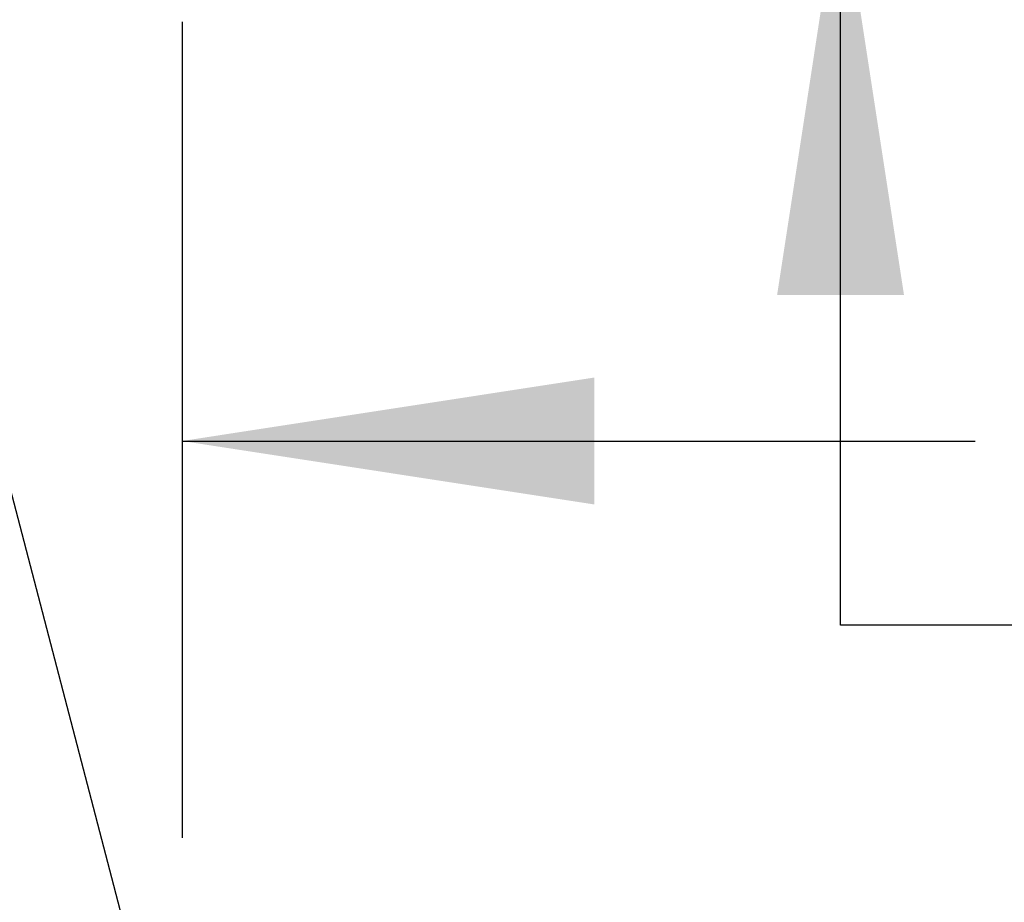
# Model space of a CAD drawing. Header units: inches. Extents: x 0.2 to 10.7, y 0.2 to 7.9.
# Tile 21 of 105: x 1.999 to 2.309, y 2.583 to 2.861. Entities that reach past the tile are written whole.
import ezdxf

# ---------------------------------------------------------------- set-up
doc = ezdxf.new("R2010")
doc.units = ezdxf.units.IN
doc.header["$MEASUREMENT"] = 0
doc.layers.add('DIMENSIONS', color=140, linetype='Continuous')
doc.styles.add('SLDTEXTSTYLE0', font='TXT', dxfattribs={"width": 0.7})
doc.dimstyles.new('SLDDIMSTYLE1', dxfattribs={"dimtxt": 0.084961, "dimasz": 0.13, "dimexe": 0, "dimexo": 0.0625, "dimgap": 0.02124, "dimtad": 0, "dimtih": 1, "dimtoh": 1, "dimlfac": 12, "dimrnd": 1e-09, "dimzin": 12, "dimdsep": 46, "dimtxsty": 'SLDTEXTSTYLE0', "dimsah": 1, "dimcen": 0.09, "dimadec": 0, "dimazin": 3, "dimtfac": 1, "dimtmove": 0, "dimatfit": 0, "dimfxl": 0, "dimfrac": 2, "dimtolj": 1, "dimtzin": 12, "dimarcsym": 0})
doc.dimstyles.new('SLDDIMSTYLE3', dxfattribs={"dimtxt": 0.18, "dimasz": 0.13, "dimexe": 0, "dimexo": 0.0625, "dimgap": 0, "dimtad": 0, "dimtih": 1, "dimtoh": 1, "dimdec": 0, "dimrnd": 1e-09, "dimzin": 0, "dimdsep": 46, "dimtxsty": 'Standard', "dimsah": 1, "dimcen": 0.09, "dimadec": 0, "dimazin": 0, "dimtfac": 0.13, "dimtdec": 0, "dimtofl": 0, "dimtmove": 0, "dimatfit": 3, "dimfxl": 0, "dimfrac": 2, "dimtolj": 1, "dimtzin": 0, "dimarcsym": 0})

# ---------------------------------------------------------------- blocks, each defined once
blk = doc.blocks.new('_D_5')
at = {"layer": 'DIMENSIONS'}
for p, q in [((2.25777, 3.05599), (2.25777, 3.30599)), ((1.9697, 3.05599), (2.38277, 3.05599)), ((2.07423, 2.90416), (2.38277, 2.90416)), ((2.25777, 2.67012), (2.25777, 2.90416)), ((2.37434, 2.67012), (2.25777, 2.67012)), ((2.52751, 2.67012), (2.49898, 2.67012)), ((2.49898, 2.67012), (2.49898, 2.53509)), ((2.77998, 2.67012), (2.80851, 2.67012)), ((2.80851, 2.67012), (2.80851, 2.53509)), ((2.49898, 2.53509), (2.52751, 2.53509)), ((2.80851, 2.53509), (2.77998, 2.53509))]:
    blk.add_line(p, q, dxfattribs=at)
for points in [[(2.25777, 3.05599), (2.27777, 3.18599), (2.23777, 3.18599)], [(2.25777, 2.90416), (2.23777, 2.77416), (2.27777, 2.77416)]]:
    blk.add_solid(points, dxfattribs=at)
at = {"layer": 'DIMENSIONS', "char_height": 0.083333, "attachment_point": 1, "style": 'SLDTEXTSTYLE0'}
for s, insert in [('1.82', (2.52751, 2.79656)), ('46.3', (2.52751, 2.64251))]:
    blk.add_mtext(s, dxfattribs=dict(at, insert=insert))
blk = doc.blocks.new('_D_6')
at = {"layer": 'DIMENSIONS'}
for p, q in [((1.89835, 2.98464), (1.89835, 2.60315)), ((2.05018, 2.86016), (2.05018, 2.60315)), ((1.29924, 2.72815), (1.27071, 2.72815)), ((1.27071, 2.72815), (1.27071, 2.59312)), ((1.55171, 2.72815), (1.58024, 2.72815)), ((1.58024, 2.72815), (1.58024, 2.59312)), ((1.89835, 2.72815), (1.66684, 2.72815)), ((2.05018, 2.72815), (2.30018, 2.72815)), ((1.27071, 2.59312), (1.29924, 2.59312)), ((1.58024, 2.59312), (1.55171, 2.59312))]:
    blk.add_line(p, q, dxfattribs=at)
for points in [[(1.89835, 2.72815), (1.76835, 2.74815), (1.76835, 2.70815)], [(2.05018, 2.72815), (2.18018, 2.70815), (2.18018, 2.74815)]]:
    blk.add_solid(points, dxfattribs=at)
at = {"layer": 'DIMENSIONS', "char_height": 0.083333, "attachment_point": 1, "style": 'SLDTEXTSTYLE0'}
for s, insert in [('1.82', (1.29924, 2.85459)), ('46.3', (1.29924, 2.70054))]:
    blk.add_mtext(s, dxfattribs=dict(at, insert=insert))

msp = doc.modelspace()

# ---------------------------------------------------------------- dimensions: what is measured, and where the dimension line sits
at = {"layer": 'DIMENSIONS'}
for base, p1, p2, angle, picture, middle in [((2.2577744, 2.9041612), (1.9197023, 3.0559945), (2.0242278, 2.9041612), 90, '_D_5', (2.2577744, 2.6701184)), ((2.0501815, 2.7281469), (1.8983481, 3.0346404), (2.0501815, 2.9101612), 0, '_D_6', (1.4254765, 2.7281469))]:
    dim = msp.add_linear_dim(base=base, p1=p1, p2=p2, angle=angle, dimstyle='SLDDIMSTYLE1', dxfattribs=at)
    dim.commit()
    dim.dimension.update_dxf_attribs({"geometry": picture, "text_midpoint": middle, "dimtype": 160})

# ---------------------------------------------------------------- leaders
msp.add_leader([(1.9085727, 3.0479322), (2.1321057, 2.1912177), (2.0568392, 2.1912177)], dimstyle='SLDDIMSTYLE3', dxfattribs=at)

doc.saveas('drawing.dxf')
